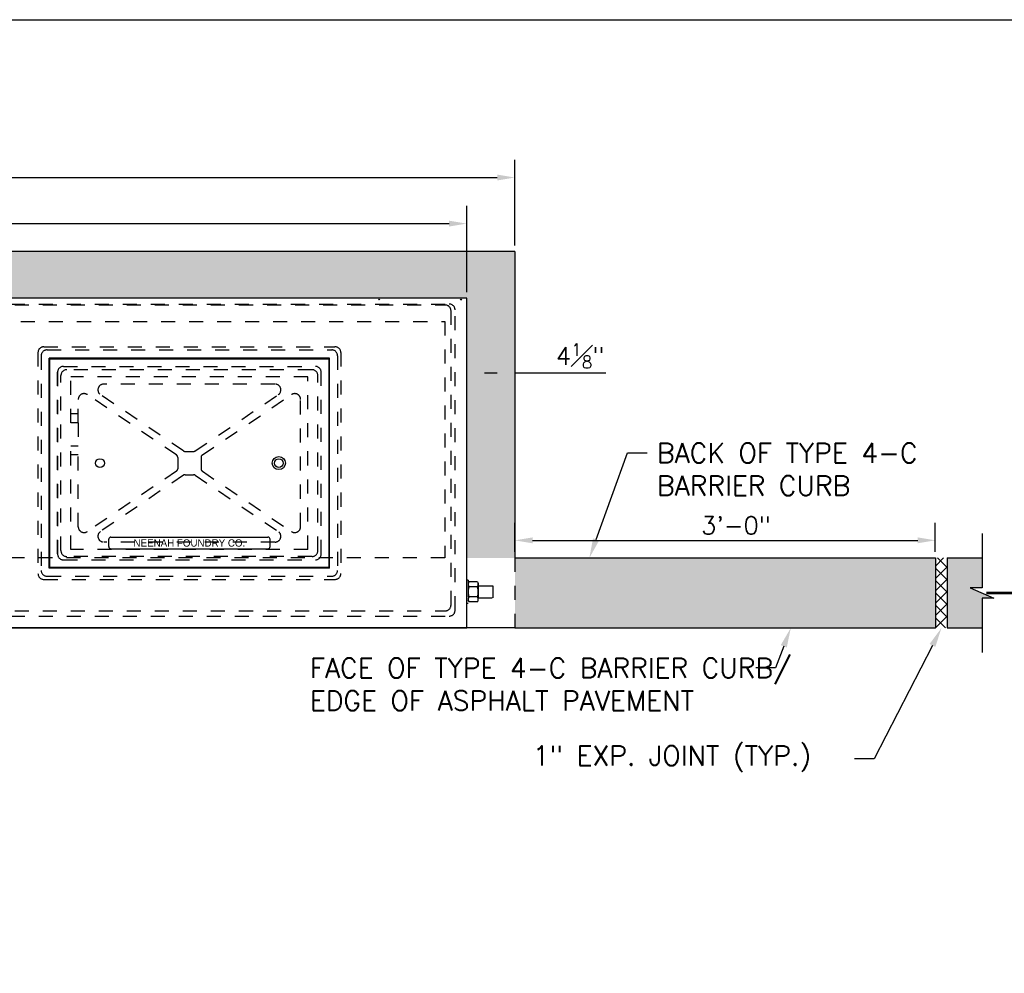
# Model space of a CAD drawing. Header units: feet. Extents: x 1489871 to 1489993, y 656800 to 656821.
# Tile 5 of 18: x 1489948 to 1489955, y 656814 to 656821. Entities that reach past the tile are written whole.
import ezdxf
from ezdxf import colors
from ezdxf.entities.mleader import LeaderData, LeaderLine
from ezdxf.enums import TextEntityAlignment as Align
from ezdxf.math import Vec2, Vec3

# ---------------------------------------------------------------- set-up
doc = ezdxf.new("R2010")
doc.units = ezdxf.units.FT
doc.header["$MEASUREMENT"] = 0
doc.linetypes.add('B', pattern=[0.3, 0.25, -0.05])
doc.linetypes.add('F', pattern=[0.15, 0.1, -0.05])
for name, color, linetype in [('DETAIL', 1, 'Continuous'), ('DETAIL-HATCH-PATT', 247, 'Continuous'), ('DETAILS', 4, 'Continuous'), ('HATCH', 247, 'Continuous'), ('P-HATCH', 247, 'Continuous'), ('text', 9, 'Continuous')]:
    doc.layers.add(name, color=color, linetype=linetype)
doc.layers.add('SCRATCH', color=94, linetype='Continuous', plot=False)
doc.styles.add('HOLLOW', font='HOLLOW', dxfattribs={"width": 0.8})
doc.styles.add('SIMPLEX', font='simplex.shx')
doc.styles.get("Standard").update_dxf_attribs({"font": 'simplex.shx'})
doc.dimstyles.get("Standard").update_dxf_attribs({"dimtxt": 0.18, "dimasz": 0.18, "dimexe": 0.18, "dimexo": 0.0625, "dimgap": 0.09, "dimtad": 0, "dimtih": 1, "dimtoh": 1, "dimdec": 4, "dimzin": 0, "dimdsep": 46, "dimtxsty": 'Standard', "dimcen": 0.09, "dimadec": 0, "dimazin": 0, "dimtfac": 1, "dimtdec": 4, "dimtofl": 0, "dimtmove": 0, "dimatfit": 3, "dimfxl": 1, "dimtolj": 1, "dimtzin": 0, "dimarcsym": 0})

# ---------------------------------------------------------------- blocks, each defined once
blk = doc.blocks.new('*D377')
at = {"layer": 'DEFPOINTS', "color": 0, "linetype": 'Continuous', "transparency": 16777216}
for p in [(1489951.0481, 656818.2825), (1489951.3918, 656818.2825), (1489951.0481, 656818.1817)]:
    blk.add_point(p, dxfattribs=at)
at = {"layer": 'text', "color": 0, "linetype": 'Continuous', "lineweight": -2, "transparency": 16777216}
for p, q in [((1489951.1741, 656818.1817), (1489951.2658, 656818.1817)), ((1489951.3918, 656818.1817), (1489952.0407, 656818.1817))]:
    blk.add_line(p, q, dxfattribs=at)
at = {"layer": 'text', "color": 0, "linetype": 'Continuous', "transparency": 16777216}
for points in [[(1489951.1741, 656818.2027), (1489951.1741, 656818.1607), (1489951.0481, 656818.1817)], [(1489951.2658, 656818.2027), (1489951.2658, 656818.1607), (1489951.3918, 656818.1817)]]:
    blk.add_solid(points, dxfattribs=at)
at = {"layer": 'text', "color": 0, "linetype": 'Continuous', "transparency": 16777216, "insert": (1489951.858, 656818.3014), "char_height": 0.126, "attachment_point": 5}
blk.add_mtext('\\A1;4{\\H0.7x;\\S1#8;}"', dxfattribs=at)
blk = doc.blocks.new('*D378')
at = {"layer": 'DEFPOINTS', "color": 0, "linetype": 'Continuous', "transparency": 16777216}
for p in [(1489951.3918, 656819.5748), (1489942.7668, 656819.0468), (1489951.3918, 656819.0468)]:
    blk.add_point(p, dxfattribs=at)
at = {"layer": 'text', "color": 0, "linetype": 'Continuous', "lineweight": -2, "transparency": 16777216}
for p, q in [((1489942.7668, 656819.0905), (1489942.7668, 656819.7008)), ((1489951.3918, 656819.0905), (1489951.3918, 656819.7008)), ((1489942.8928, 656819.5748), (1489951.2658, 656819.5748))]:
    blk.add_line(p, q, dxfattribs=at)
at = {"layer": 'text', "color": 0, "linetype": 'Continuous', "transparency": 16777216}
for points in [[(1489942.8928, 656819.5958), (1489942.8928, 656819.5538), (1489942.7668, 656819.5748)], [(1489951.2658, 656819.5958), (1489951.2658, 656819.5538), (1489951.3918, 656819.5748)]]:
    blk.add_solid(points, dxfattribs=at)
at = {"layer": 'text', "color": 0, "linetype": 'Continuous', "transparency": 16777216, "insert": (1489947.0793, 656819.6945), "char_height": 0.126, "attachment_point": 5}
blk.add_mtext('\\A1;8\'-7{\\H0.7x;\\S1#2;}"', dxfattribs=at)
blk = doc.blocks.new('*D379')
at = {"layer": 'DEFPOINTS', "color": 0, "linetype": 'Continuous', "transparency": 16777216}
for p in [(1489951.0481, 656819.2459), (1489943.1106, 656818.7134), (1489951.0481, 656818.7134)]:
    blk.add_point(p, dxfattribs=at)
at = {"layer": 'text', "color": 0, "linetype": 'Continuous', "lineweight": -2, "transparency": 16777216}
for p, q in [((1489943.1106, 656818.7572), (1489943.1106, 656819.3719)), ((1489951.0481, 656818.7572), (1489951.0481, 656819.3719)), ((1489943.2366, 656819.2459), (1489950.9221, 656819.2459))]:
    blk.add_line(p, q, dxfattribs=at)
at = {"layer": 'text', "color": 0, "linetype": 'Continuous', "transparency": 16777216}
for points in [[(1489943.2366, 656819.2669), (1489943.2366, 656819.2249), (1489943.1106, 656819.2459)], [(1489950.9221, 656819.2669), (1489950.9221, 656819.2249), (1489951.0481, 656819.2459)]]:
    blk.add_solid(points, dxfattribs=at)
at = {"layer": 'text', "color": 0, "linetype": 'Continuous', "transparency": 16777216, "insert": (1489947.0793, 656819.3656), "char_height": 0.126, "attachment_point": 5}
blk.add_mtext('\\A1;7\'-11{\\H0.7x;\\S1#4;}"', dxfattribs=at)
blk = doc.blocks.new('*D381')
at = {"layer": 'DEFPOINTS', "color": 0, "linetype": 'Continuous', "transparency": 16777216}
for p in [(1489954.3918, 656816.9847), (1489951.3918, 656816.8593), (1489954.3918, 656816.8593)]:
    blk.add_point(p, dxfattribs=at)
at = {"layer": 'text', "color": 0, "linetype": 'Continuous', "lineweight": -2, "transparency": 16777216}
for p, q in [((1489951.3918, 656816.903), (1489951.3918, 656817.1107)), ((1489954.3918, 656816.903), (1489954.3918, 656817.1107)), ((1489951.5178, 656816.9847), (1489954.2658, 656816.9847))]:
    blk.add_line(p, q, dxfattribs=at)
at = {"layer": 'text', "color": 0, "linetype": 'Continuous', "transparency": 16777216}
for points in [[(1489951.5178, 656817.0057), (1489951.5178, 656816.9637), (1489951.3918, 656816.9847)], [(1489954.2658, 656817.0057), (1489954.2658, 656816.9637), (1489954.3918, 656816.9847)]]:
    blk.add_solid(points, dxfattribs=at)
at = {"layer": 'text', "color": 0, "linetype": 'Continuous', "transparency": 16777216, "insert": (1489952.9696, 656817.0912), "char_height": 0.126, "attachment_point": 5}
blk.add_mtext('\\A1;3\'-0"', dxfattribs=at)

msp = doc.modelspace()

# ---------------------------------------------------------------- hatches: boundary and pattern name
at = {"layer": 'DETAIL-HATCH-PATT', "linetype": 'Continuous'}
h = msp.add_hatch(dxfattribs=at)
h.set_pattern_fill('ANSI37', color=256, scale=0.5)
h.set_pattern_definition([(45, (1489768.1501, 656789.039517), (-0.044194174, 0.044194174), []), (135, (1489768.1501, 656789.039517), (-0.044194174, -0.044194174), [])])
h.paths.add_polyline_path([(1489954.39185, 656816.85925), (1489954.47518, 656816.85925), (1489954.47518, 656816.35925), (1489954.39185, 656816.35925)])
at = {"layer": 'HATCH', "linetype": 'Continuous'}
h = msp.add_hatch(color=255, dxfattribs=at)
h.dxf.hatch_style = 1
h.paths.add_polyline_path([(1489954.47518, 656816.85925), (1489954.72518, 656816.85925), (1489954.72518, 656816.64634), (1489954.64102, 656816.64634), (1489954.80934, 656816.57216), (1489954.72518, 656816.57216), (1489954.72518, 656816.35925), (1489954.47518, 656816.35925)])
h.paths.add_polyline_path([(1489951.39185, 656816.85925), (1489954.39185, 656816.85925), (1489954.39185, 656816.35925), (1489951.39185, 656816.35925)])
at = {"layer": 'P-HATCH', "linetype": 'Continuous'}
h = msp.add_hatch(dxfattribs=at)
h.set_pattern_fill('AR-CONC', color=256, scale=0.025)
h.set_pattern_definition([(50, (1488997.92605, 656794.7816), (0.179315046, -0.015688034), [0.01875, -0.20625]), (355, (1488997.92605, 656794.7816), (-0.034687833, 0.188048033), [0.015, -0.165]), (100.451444, (1488997.94099, 656794.7803), (0.144627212, 0.172359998), [0.015935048, -0.175285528]), (46.1842, (1488997.92605, 656794.8316), (0.266810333, -0.04137982), [0.028125, -0.309375]), (96.635635, (1488997.94828, 656794.82816), (0.233665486, 0.24352965), [0.023902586, -0.26292844]), (351.184164, (1488997.92605, 656794.8316), (0.23366549, 0.24352965), [0.0225, -0.2475]), (21, (1488997.95105, 656794.8191), (0.149226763, -0.100654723), [0.01875, -0.20625]), (326, (1488997.95105, 656794.8191), (0.060828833, 0.18128751), [0.015, -0.165]), (71.451445, (1488997.96348, 656794.81072), (0.210055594, 0.080632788), [0.015935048, -0.175285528]), (37.5, (1488997.926045, 656794.78161), (0.003039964, 0.0832234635), [0, -0.163, 0, -0.1675, 0, -0.165625]), (7.5, (1488997.926045, 656794.78161), (0.065767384, 0.098602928), [0, -0.0955, 0, -0.15925, 0, -0.063125]), (327.5, (1488997.870295, 656794.78161), (0.133455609, -0.005638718), [0, -0.0625, 0, -0.195, 0, -0.25875]), (317.5, (1488997.8453, 656794.78161), (0.145796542, 0.025026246), [0, -0.08125, 0, -0.1295, 0, -0.18375])])
h.paths.add_polyline_path([(1489951.39185, 656819.04675), (1489942.76685, 656819.04675), (1489942.76685, 656816.35925), (1489943.1106, 656816.35925), (1489943.1106, 656818.71342), (1489951.0481, 656818.71342), (1489951.0481, 656816.85925), (1489951.39185, 656816.85925)])

# ---------------------------------------------------------------- linework, layer by layer
at = {"layer": 'DETAIL', "linetype": 'Continuous'}
for q in [(1489942.76685, 656819.04675), (1489951.39185, 656816.85925)]:
    msp.add_line((1489951.39185, 656819.04675), q, dxfattribs=at)
at = {"layer": 'DETAIL'}
for p, q in [((1489954.72518, 656817.03401), (1489954.72518, 656816.64634)), ((1489954.64102, 656816.64634), (1489954.80934, 656816.57216)), ((1489954.72521, 656816.64634), (1489954.64102, 656816.64634)), ((1489954.72518, 656816.57216), (1489954.72518, 656816.18449)), ((1489954.80934, 656816.57216), (1489954.72518, 656816.57216))]:
    msp.add_line(p, q, dxfattribs=at)
at = {"layer": 'DETAIL', "linetype": 'F', "ltscale": 0.0625}
msp.add_line((1489951.39185, 656816.85925), (1489951.39185, 656816.35925), dxfattribs=at)
for points in [[(1489943.26685, 656818.54675), (1489950.89185, 656818.54675)], [(1489950.89185, 656818.54675), (1489950.89185, 656816.85925)], [(1489950.89185, 656816.85925), (1489943.27726, 656816.85925)]]:
    msp.add_lwpolyline(points, dxfattribs=at)
at = {"layer": 'DETAIL', "linetype": 'Continuous'}
for points in [[(1489951.39185, 656816.85925), (1489954.39185, 656816.85925)], [(1489954.39185, 656816.85925), (1489954.39185, 656816.35925)], [(1489954.47518, 656816.85925), (1489954.72518, 656816.85925)], [(1489954.47518, 656816.85925), (1489954.47518, 656816.35925)], [(1489951.39185, 656816.35925), (1489942.76685, 656816.35925)], [(1489951.39185, 656816.35925), (1489954.39185, 656816.35925)], [(1489954.47518, 656816.35925), (1489954.72518, 656816.35925)]]:
    msp.add_lwpolyline(points, dxfattribs=at)
at = {"layer": 'DETAILS', "color": 247}
for p, q in [((1489951.0481, 656818.71342), (1489947.07935, 656818.71342)), ((1489950.42337, 656818.70235), (1489950.41792, 656818.70542)), ((1489950.42337, 656818.70542), (1489950.42337, 656818.70235)), ((1489950.42337, 656818.70235), (1489950.42882, 656818.70542)), ((1489951.00671, 656818.70235), (1489951.00126, 656818.70542)), ((1489951.00671, 656818.70542), (1489951.00671, 656818.70235)), ((1489951.00671, 656818.70235), (1489951.01216, 656818.70542)), ((1489951.0481, 656816.35925), (1489951.0481, 656818.71342)), ((1489951.0481, 656816.47326), (1489951.0481, 656818.70542)), ((1489948.06893, 656816.78633), (1489948.06893, 656818.28633)), ((1489950.06893, 656818.28633), (1489948.06893, 656818.28633)), ((1489948.07414, 656818.28113), (1489950.06372, 656818.28113)), ((1489948.07414, 656816.79154), (1489948.07414, 656818.28113)), ((1489950.06372, 656818.28113), (1489950.06372, 656816.79154)), ((1489950.06893, 656816.78633), (1489950.06893, 656818.28633)), ((1489948.49341, 656816.93998), (1489948.49341, 656816.99206)), ((1489948.50904, 656817.00769), (1489949.62883, 656817.00769)), ((1489949.64445, 656816.93998), (1489949.64445, 656816.99206)), ((1489948.50904, 656816.92436), (1489949.62883, 656816.92436)), ((1489950.06893, 656816.78633), (1489948.06893, 656816.78633)), ((1489950.06372, 656816.79154), (1489948.07414, 656816.79154)), ((1489947.07935, 656816.35925), (1489951.0481, 656816.35925))]:
    msp.add_line(p, q, dxfattribs=at)
at = {"layer": 'DETAILS', "color": 247, "linetype": 'F', "ltscale": 0.0625}
for p, q in [((1489947.19393, 656818.67175), (1489950.9231, 656818.67175)), ((1489947.2229, 656818.66492), (1489950.89413, 656818.66492)), ((1489950.93579, 656816.52319), (1489950.93579, 656818.62325)), ((1489950.96476, 656816.48554), (1489950.96476, 656818.63008)), ((1489947.98847, 656818.32513), (1489947.98847, 656816.74754)), ((1489948.03014, 656818.3668), (1489950.10773, 656818.3668)), ((1489948.0531, 656818.34384), (1489950.08477, 656818.34384)), ((1489950.14939, 656818.32513), (1489950.14939, 656816.74754)), ((1489948.01143, 656818.30217), (1489948.01143, 656816.7705)), ((1489950.12643, 656818.30217), (1489950.12643, 656816.7705)), ((1489948.12845, 656818.18514), (1489948.12845, 656816.88752)), ((1489948.12845, 656816.88752), (1489948.12845, 656818.18514)), ((1489948.17012, 656818.22681), (1489949.96774, 656818.22681)), ((1489949.94393, 656818.203), (1489948.19393, 656818.203)), ((1489950.00941, 656816.88752), (1489950.00941, 656818.18514)), ((1489948.15226, 656816.91133), (1489948.15226, 656818.16133)), ((1489949.91424, 656818.15248), (1489948.22362, 656818.15248)), ((1489948.22362, 656817.82436), (1489948.22362, 656818.15248)), ((1489949.91424, 656816.92019), (1489949.91424, 656818.15248)), ((1489949.9856, 656816.91133), (1489949.9856, 656818.16133)), ((1489949.67988, 656818.1004), (1489948.45798, 656818.1004)), ((1489948.2757, 656817.82436), (1489948.2757, 656817.99041)), ((1489948.97645, 656817.59441), (1489948.34073, 656818.02491)), ((1489949.02675, 656817.62325), (1489948.43462, 656818.02423)), ((1489949.11111, 656817.62325), (1489949.70324, 656818.02423)), ((1489949.16142, 656817.59441), (1489949.79713, 656818.02491)), ((1489949.86216, 656817.08226), (1489949.86216, 656817.99041)), ((1489948.2757, 656817.88686), (1489948.22362, 656817.88686)), ((1489948.2757, 656817.82436), (1489948.22362, 656817.82436)), ((1489948.2757, 656817.82436), (1489948.2757, 656817.65769)), ((1489948.22362, 656816.92019), (1489948.22362, 656817.65769)), ((1489948.2757, 656817.65769), (1489948.22362, 656817.65769)), ((1489948.2757, 656817.08226), (1489948.2757, 656817.65769)), ((1489949.03843, 656817.61967), (1489949.09943, 656817.61967)), ((1489948.2757, 656817.59519), (1489948.22362, 656817.59519)), ((1489948.9856, 656817.57716), (1489948.9856, 656817.4955)), ((1489949.15226, 656817.57716), (1489949.15226, 656817.4955)), ((1489948.97645, 656817.47825), (1489948.34073, 656817.04776)), ((1489949.16142, 656817.47825), (1489949.79713, 656817.04776)), ((1489949.02675, 656817.44942), (1489948.43462, 656817.04844)), ((1489949.03843, 656817.453), (1489949.09943, 656817.453)), ((1489949.11111, 656817.44942), (1489949.70324, 656817.04844)), ((1489949.91424, 656816.92019), (1489948.22362, 656816.92019)), ((1489949.67988, 656816.97227), (1489948.45798, 656816.97227)), ((1489948.17012, 656816.84586), (1489949.96774, 656816.84586)), ((1489949.94393, 656816.86967), (1489948.19393, 656816.86967)), ((1489948.03014, 656816.70587), (1489950.10773, 656816.70587)), ((1489948.0531, 656816.72883), (1489950.08477, 656816.72883)), ((1489951.05851, 656816.69967), (1489951.0481, 656816.69967)), ((1489951.05851, 656816.69967), (1489951.05851, 656816.53446)), ((1489951.06411, 656816.68925), (1489951.05851, 656816.67956)), ((1489951.05851, 656816.67956), (1489951.05851, 656816.55456)), ((1489951.1245, 656816.68925), (1489951.06411, 656816.68925)), ((1489951.1245, 656816.65316), (1489951.06411, 656816.65316)), ((1489951.1245, 656816.68925), (1489951.1301, 656816.67956)), ((1489951.1301, 656816.67956), (1489951.1301, 656816.55456)), ((1489951.2356, 656816.65873), (1489951.1301, 656816.65873)), ((1489951.2356, 656816.5754), (1489951.2356, 656816.65873)), ((1489951.1245, 656816.58097), (1489951.06411, 656816.58097)), ((1489951.1301, 656816.5754), (1489951.2356, 656816.5754)), ((1489951.05851, 656816.53446), (1489951.0481, 656816.53446)), ((1489951.06411, 656816.54488), (1489951.05851, 656816.55456)), ((1489951.1245, 656816.54488), (1489951.06411, 656816.54488)), ((1489951.1245, 656816.54488), (1489951.1301, 656816.55456)), ((1489947.19393, 656816.44387), (1489950.9231, 656816.44387)), ((1489947.2229, 656816.48152), (1489950.89413, 656816.48152))]:
    msp.add_line(p, q, dxfattribs=at)
at = {"layer": 'DETAILS', "color": 247}
for centre, radius in [((1489948.43091, 656817.53633), 0.03125), ((1489949.70695, 656817.53633), 0.04688), ((1489949.70695, 656817.53633), 0.03125)]:
    msp.add_circle(centre, radius, dxfattribs=at)
at = {"layer": 'DETAILS', "color": 247, "linetype": 'F', "ltscale": 0.0625}
for centre, radius, start, end in [((1489950.9231, 656818.63008), 0.04167, 0, 90), ((1489950.89413, 656818.62325), 0.04167, 0, 90), ((1489948.03014, 656818.32513), 0.04167, 90, 180), ((1489948.0531, 656818.30217), 0.04167, 90, 180), ((1489950.08477, 656818.30217), 0.04167, 0, 90), ((1489950.10773, 656818.32513), 0.04167, 0, 90), ((1489948.17012, 656818.18514), 0.04167, 90, 180), ((1489948.19393, 656818.16133), 0.04167, 90, 180), ((1489949.94393, 656818.16133), 0.04167, 0, 90), ((1489949.96774, 656818.18514), 0.04167, 0, 90), ((1489948.45798, 656818.05873), 0.04167, 90, 235.894814), ((1489949.67988, 656818.05873), 0.04167, 304.105186, 90), ((1489948.31737, 656817.99041), 0.04167, 55.894814, 180), ((1489949.82049, 656817.99041), 0.04167, 0, 124.105186), ((1489949.03843, 656817.6405), 0.02083, 235.894814, 270), ((1489949.09943, 656817.6405), 0.02083, 270, 304.105186), ((1489948.96476, 656817.57716), 0.02083, 0, 55.894814), ((1489949.1731, 656817.57716), 0.02083, 124.105186, 180), ((1489948.96476, 656817.4955), 0.02083, 304.105186, 0), ((1489949.1731, 656817.4955), 0.02083, 180, 235.894814), ((1489949.03843, 656817.43217), 0.02083, 90, 124.105186), ((1489949.09943, 656817.43217), 0.02083, 55.894814, 90), ((1489948.31737, 656817.08226), 0.04167, 180, 304.105186), ((1489949.82049, 656817.08226), 0.04167, 235.894814, 0), ((1489948.45798, 656817.01394), 0.04167, 124.105186, 270), ((1489949.67988, 656817.01394), 0.04167, 270, 55.894814), ((1489948.17012, 656816.88752), 0.04167, 180, 270), ((1489948.19393, 656816.91133), 0.04167, 180, 270), ((1489949.94393, 656816.91133), 0.04167, 270, 0), ((1489949.96774, 656816.88752), 0.04167, 270, 0), ((1489948.03014, 656816.74754), 0.04167, 180, 270), ((1489948.0531, 656816.7705), 0.04167, 180, 270), ((1489950.08477, 656816.7705), 0.04167, 270, 0), ((1489950.10773, 656816.74754), 0.04167, 270, 0), ((1489951.09043, 656816.6712), 0.03191, 154.438469, 214.438469), ((1489951.17777, 656816.61706), 0.11926, 162.383031, 197.616969), ((1489951.09819, 656816.6712), 0.03191, 325.561531, 25.561531), ((1489951.01084, 656816.61706), 0.11926, 342.383031, 17.616969), ((1489951.09043, 656816.56292), 0.03191, 145.561531, 205.561531), ((1489951.09819, 656816.56292), 0.03191, 334.438469, 34.438469), ((1489950.89413, 656816.52319), 0.04167, 270, 0), ((1489950.9231, 656816.48554), 0.04167, 270, 0)]:
    msp.add_arc(centre, radius, start, end, dxfattribs=at)
at = {"layer": 'DETAILS', "color": 247}
for centre, start, end in [((1489948.50904, 656816.99206), 90, 180), ((1489949.62883, 656816.99206), 0, 90), ((1489948.50904, 656816.93998), 180, 270), ((1489949.62883, 656816.93998), 270, 0)]:
    msp.add_arc(centre, 0.01562, start, end, dxfattribs=at)
at = {"layer": 'SCRATCH', "flags": 128}
msp.add_lwpolyline([(1489931.89185, 656799.95158), (1489931.89185, 656820.70158), (1489962.26685, 656820.70158), (1489962.26685, 656799.95158)], close=True, dxfattribs=at)
at = {"layer": 'text', "linetype": 'B'}
msp.add_lwpolyline([(1489955.07318, 656817.06269, 0.01875, 0.01875, 0), (1489955.07318, 656816.60925, 0.01875, 0.01875, 0), (1489954.75555, 656816.60925, 0, 0, 0)], format="xyseb", dxfattribs=at)

# ---------------------------------------------------------------- texts
at = {"layer": 'DETAILS', "color": 247, "style": 'HOLLOW'}
msp.add_text('NEENAH FOUNDRY CO.', height=0.0520833, dxfattribs=at).set_placement((1489949.06893, 656816.93998), align=Align.CENTER)

# ---------------------------------------------------------------- dimensions: what is measured, and where the dimension line sits
at = {"layer": 'text', "linetype": 'Continuous'}
for base, p1, p2, angle, text, override, picture, middle in [((1489951.39185, 656819.57483), (1489942.76685, 656819.04675), (1489951.39185, 656819.04675), 0, '8\'-7{\\H0.7x;\\S1#2;}"', {"dimscale": 0.7, "dimgap": 0.045, "dimtad": 1, "dimtih": 0, "dimtoh": 0}, '*D378', (1489947.07935, 656819.57483)), ((1489951.0481, 656818.18174), (1489951.39185, 656818.2825), (1489951.0481, 656818.2825), 180, '4{\\H0.7x;\\S1#8;}"', {"dimscale": 0.7, "dimgap": 0.045, "dimtad": 1, "dimtih": 0, "dimtoh": 0, "dimse1": 1, "dimse2": 1}, '*D377', (1489951.85805, 656818.18174)), ((1489954.39185, 656816.9847), (1489951.39185, 656816.85925), (1489954.39185, 656816.85925), 0, '3\'-0"', {"dimscale": 0.7, "dimgap": 0.045, "dimtad": 1, "dimtih": 0, "dimtoh": 0, "dimse1": 0, "dimse2": 0}, '*D381', (1489952.96965, 656816.9847))]:
    dim = msp.add_linear_dim(base=base, p1=p1, p2=p2, angle=angle, text=text, dimstyle='Standard', override=override, dxfattribs=at)
    dim.commit()
    dim.dimension.update_dxf_attribs({"geometry": picture, "text_midpoint": middle, "dimtype": 161})
dim = msp.add_aligned_dim(p1=(1489943.1106, 656818.71342), p2=(1489951.0481, 656818.71342), distance=0.53252, text='7\'-11{\\H0.7x;\\S1#4;}"', dimstyle='Standard', override={"dimscale": 0.7, "dimgap": 0.045, "dimtad": 1, "dimtih": 0, "dimtoh": 0}, dxfattribs=at)
dim.commit()
dim.dimension.update_dxf_attribs({"geometry": '*D379', "text_midpoint": (1489947.07935, 656819.36563)})

# ---------------------------------------------------------------- leaders
ml = msp.add_multileader_mtext('Standard', dxfattribs=at)
ml.set_content('BACK OF TYPE 4-C BARRIER CURB', color=256, style='SIMPLEX')
ml.set_leader_properties(color=256, linetype='ByLayer', lineweight=-1)
ml.build(insert=Vec2(0, 0))
ml.multileader.update_dxf_attribs({"dogleg_length": 0.14, "arrow_head_size": 0.14})
ctx = ml.context
ctx.base_point, ctx.char_height, ctx.arrow_head_size, ctx.landing_gap_size, ctx.plane_origin = Vec3(1489952.33483, 656817.6091), 0.14, 0.14, 0.07, Vec3(1489950.44676, 656817.95506)
notes = []
notes.append((ctx, [(0, (1, 1, 0), (1489952.19483, 656817.6091), (1, 0), 0.14, [(0, [(1489951.92312, 656816.85925)], 0, [])])]))
ctx.mtext.insert, ctx.mtext.width, ctx.mtext.flow_direction = Vec3(1489952.40483, 656817.6791), 2.204831, 5
ml = msp.add_multileader_mtext('Standard', dxfattribs=at)
ml.set_content('FACE OF TYPE 4-C BARRIER CURB/ EDGE OF ASPHALT PAVEMENT', color=256, style='SIMPLEX')
ml.set_leader_properties(color=256, linetype='ByLayer', lineweight=-1)
ml.build(insert=Vec2(0, 0))
ml.multileader.update_dxf_attribs({"dogleg_length": 0.14, "arrow_head_size": 0.14})
ctx = ml.context
ctx.base_point, ctx.char_height, ctx.arrow_head_size, ctx.landing_gap_size, ctx.plane_origin = Vec3(1489949.85771, 656816.07357), 0.14, 0.14, 0.07, Vec3(1489951.87919, 656816.67335)
notes.append((ctx, [(1, (1, 1, 0), (1489953.25105, 656816.07357), (-1, 0), 0.14, [(0, [(1489953.36032, 656816.35925)], 0, [])])]))
ctx.mtext.insert, ctx.mtext.width, ctx.mtext.flow_direction = Vec3(1489949.92771, 656816.14357), 3.763483, 5
ml = msp.add_multileader_mtext('Standard', dxfattribs=at)
ml.set_content('\\A1;{\\C9;1" EXP. JOINT (TYP.)}', color=256, style='SIMPLEX')
ml.set_leader_properties(color=256, linetype='ByLayer', lineweight=-1)
ml.build(insert=Vec2(0, 0))
ml.multileader.update_dxf_attribs({"dogleg_length": 0.14, "arrow_head_size": 0.14})
ctx = ml.context
ctx.base_point, ctx.char_height, ctx.arrow_head_size, ctx.landing_gap_size, ctx.plane_origin = Vec3(1489951.44887, 656815.42483), 0.14, 0.14, 0.07, Vec3(1489952.507, 656815.6421)
notes.append((ctx, [(1, (1, 1, 0), (1489953.95553, 656815.42483), (-1, 0), 0.14, [(0, [(1489954.43555, 656816.35925)], 0, [])])]))
ctx.mtext.insert, ctx.mtext.width, ctx.mtext.flow_direction = Vec3(1489951.51887, 656815.51816), 2.2762565, 5
for ctx, leaders in notes:
    for number, flags, end, landing, length, lines in leaders:
        leader = LeaderData()
        leader.index, (leader.has_last_leader_line, leader.has_dogleg_vector, leader.attachment_direction) = number, flags
        leader.last_leader_point, leader.dogleg_vector, leader.dogleg_length = Vec3(end), Vec3(landing), length
        for number, points, colour, breaks in lines:
            line = LeaderLine()
            line.index, line.vertices, line.color, line.breaks = number, Vec3.list(points), colors.encode_raw_color(colour), breaks
            leader.lines.append(line)
        ctx.leaders.append(leader)

doc.saveas('drawing.dxf')
